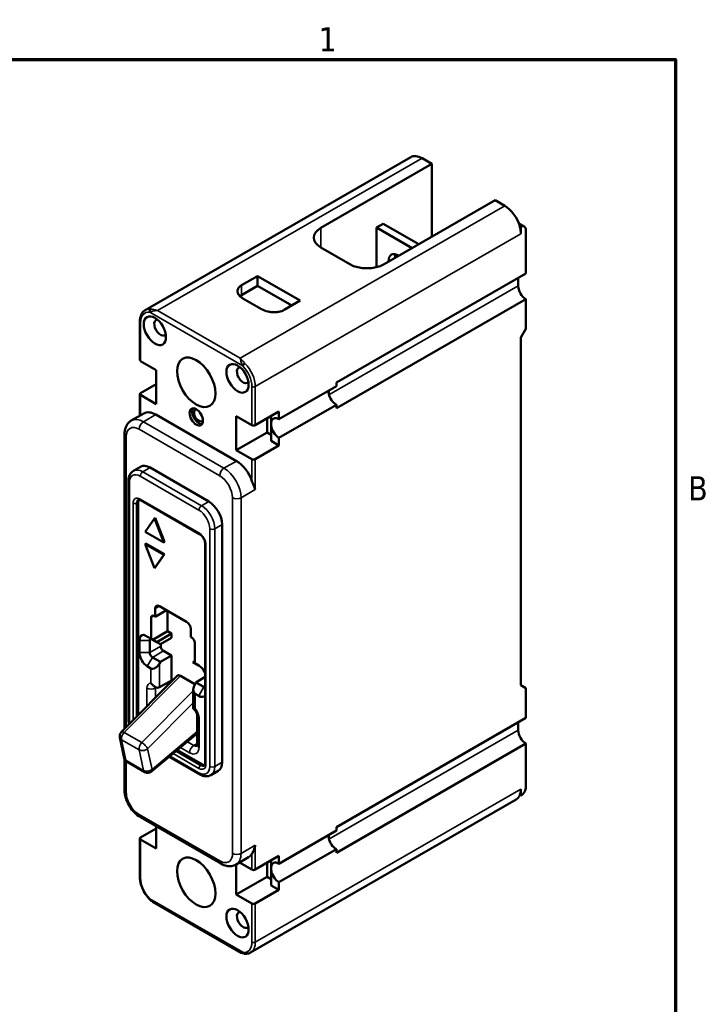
# Model space of a CAD drawing. Header units: inches. Extents: x 0.1 to 16.9, y 0.4 to 10.6.
# Tile 24 of 24: x 13.4 to 16.8, y 5.7 to 10.6. Entities that reach past the tile are written whole.
import ezdxf

# ---------------------------------------------------------------- set-up
doc = ezdxf.new("R2010")
doc.units = ezdxf.units.IN
doc.header["$MEASUREMENT"] = 0
for name, color, linetype, lineweight in [('Border (ANSI)', 7, 'Continuous', 70), ('Visible (ANSI)', 7, 'Continuous', 50), ('Visible Narrow (ANSI)', 7, 'Continuous', 35)]:
    doc.layers.add(name, color=color, linetype=linetype, lineweight=lineweight)
doc.styles.add('Note Text (ANSI)', font='tahoma.ttf')

# ---------------------------------------------------------------- blocks, each defined once
blk = doc.blocks.new('Borders Default Border')
at = {"layer": 'Border (ANSI)', "flags": 128}
blk.add_lwpolyline([(0.38, 0.62), (0.38, 10.38), (16.62, 10.38), (16.62, 0.62), (0.38, 0.62)], dxfattribs=at)
at = {"layer": 'Border (ANSI)', "char_height": 0.12, "attachment_point": 7, "style": 'Note Text (ANSI)'}
for s, insert in [('1', (14.8479, 10.42)), ('B', (16.6834, 8.19))]:
    blk.add_mtext(s, dxfattribs=dict(at, insert=insert))

msp = doc.modelspace()

# ---------------------------------------------------------------- linework, layer by layer
at = {"layer": 'Visible (ANSI)'}
for p, q in [((15.3056, 9.8948), (13.9865, 9.1352)), ((15.4102, 9.8614), (15.3618, 9.8892)), ((14.8587, 9.5438), (15.4102, 9.8614)), ((15.4102, 9.8614), (15.4102, 9.4998)), ((15.7242, 9.6806), (15.1726, 9.363)), ((15.7725, 9.6528), (15.7242, 9.6806)), ((15.1357, 9.5451), (15.1684, 9.5639)), ((15.3123, 9.4434), (15.1357, 9.5451)), ((15.1357, 9.5451), (15.1357, 9.3485)), ((15.1684, 9.5639), (15.345, 9.4622)), ((15.8419, 9.566), (15.8703, 9.5497)), ((15.8523, 9.548), (15.8469, 9.5511)), ((15.8523, 9.548), (15.8523, 9.5146)), ((15.8775, 9.3172), (15.8774, 9.538)), ((15.0029, 9.363), (14.8587, 9.4461)), ((14.4649, 9.2584), (14.5447, 9.3044)), ((14.5447, 9.3044), (14.7568, 9.1822)), ((14.5447, 9.3044), (14.5447, 9.2553)), ((14.9359, 8.775), (15.8775, 9.3172)), ((15.8394, 9.2951), (15.8394, 9.2559)), ((14.5447, 9.2553), (14.4649, 9.2094)), ((14.7143, 9.1577), (14.5447, 9.2553)), ((14.5642, 9.1402), (14.4717, 9.1934)), ((14.7568, 9.1822), (14.6771, 9.1363)), ((15.8776, 9.1897), (14.9359, 8.6474)), ((15.8777, 9.0427), (15.8776, 9.1897)), ((13.9595, 9.0785), (13.9595, 8.8872)), ((15.8523, 8.9986), (15.8777, 9.0427)), ((15.8523, 8.9986), (15.8523, 7.2719)), ((13.963, 8.8823), (14.0407, 8.8376)), ((14.0407, 8.8376), (14.0407, 8.6688)), ((13.963, 8.7233), (14.0407, 8.768)), ((14.6508, 8.5931), (14.9359, 8.7573)), ((14.9359, 8.7573), (14.9359, 8.775)), ((13.9595, 8.7184), (13.9595, 8.6105)), ((14.0407, 8.6688), (13.963, 8.7136)), ((14.8977, 8.7199), (14.8977, 8.7353)), ((14.9359, 8.6651), (14.6508, 8.5009)), ((14.9359, 8.6474), (14.9359, 8.6651)), ((13.9795, 8.622), (13.9172, 8.5861)), ((14.0394, 8.6161), (14.4399, 8.3855)), ((14.4386, 8.4397), (14.4386, 8.6084)), ((14.4386, 8.6084), (14.5163, 8.5637)), ((14.5333, 8.5637), (14.6508, 8.6314)), ((14.6113, 8.5764), (14.6113, 8.6087)), ((14.6508, 8.6314), (14.6508, 8.5931)), ((14.5914, 8.5276), (14.5914, 8.5972)), ((14.6113, 8.4854), (14.6113, 8.563)), ((13.8834, 8.5187), (13.8834, 7.0553)), ((14.4386, 8.4397), (14.5914, 8.5276)), ((14.5914, 8.5276), (14.6113, 8.5161)), ((14.6508, 8.4626), (14.5333, 8.395)), ((14.6113, 8.4854), (14.6508, 8.4626)), ((14.6508, 8.5009), (14.6508, 8.4626)), ((14.5163, 8.395), (14.4386, 8.4397)), ((13.9634, 8.3574), (13.9274, 8.3366)), ((14.0101, 8.3528), (14.302, 8.1847)), ((13.9026, 7.1056), (13.9026, 8.2863)), ((13.952, 7.1244), (13.952, 8.1813)), ((13.9638, 8.1911), (14.2557, 8.023)), ((13.9855, 8.0345), (14.0318, 8.1005)), ((14.036, 8.1029), (14.0318, 8.1005)), ((14.0318, 8.1005), (14.078, 7.9813)), ((14.036, 8.1029), (14.0823, 7.9837)), ((14.3682, 8.07), (14.3682, 6.8893)), ((14.078, 7.9813), (13.9855, 8.0345)), ((13.9898, 7.9756), (13.9855, 7.9732)), ((13.9855, 7.9732), (14.078, 7.9199)), ((14.0318, 7.854), (13.9855, 7.9732)), ((13.9898, 7.9756), (14.0823, 7.9224)), ((14.0823, 7.9837), (14.078, 7.9813)), ((14.2845, 7.9732), (14.2845, 6.8842)), ((14.0823, 7.9224), (14.036, 7.8564)), ((14.0823, 7.9224), (14.078, 7.9199)), ((14.078, 7.9199), (14.0318, 7.854)), ((14.036, 7.8564), (14.0318, 7.854)), ((14.036, 7.6125), (14.036, 7.6526)), ((14.036, 7.6125), (14.0921, 7.6448)), ((14.0572, 7.6649), (14.1913, 7.5877)), ((14.0967, 7.5399), (14.0967, 7.6421)), ((14.0161, 7.5019), (14.0161, 7.6083)), ((14.0297, 7.6162), (14.036, 7.6125)), ((14.0233, 7.4977), (14.0967, 7.5399)), ((14.1166, 7.5284), (14.0967, 7.5399)), ((14.2125, 7.5509), (14.2125, 7.5109)), ((13.9575, 7.4949), (13.9575, 7.4341)), ((14.0161, 7.5019), (13.9797, 7.5228)), ((14.0084, 7.434), (14.0084, 7.4949)), ((14.0126, 7.5038), (14.0615, 7.4756)), ((14.0233, 7.4977), (14.0161, 7.5019)), ((14.0432, 7.4862), (14.0233, 7.4977)), ((14.0432, 7.4862), (14.1166, 7.5284)), ((14.0615, 7.4756), (14.0432, 7.4862)), ((14.0615, 7.4756), (14.1166, 7.5074)), ((14.1166, 7.5074), (14.1166, 7.5284)), ((14.2125, 7.5109), (14.2189, 7.5072)), ((14.2325, 7.4837), (14.2325, 7.3817)), ((14.0636, 7.4658), (14.0636, 7.4768)), ((14.1166, 7.4196), (14.0772, 7.4423)), ((14.0615, 7.3878), (14.022, 7.4105)), ((14.0572, 7.3804), (14.0615, 7.3878)), ((14.0615, 7.3878), (14.1166, 7.4196)), ((14.1166, 7.2959), (14.1166, 7.4196)), ((14.2235, 7.3867), (14.2325, 7.3919)), ((14.2235, 7.3867), (14.238, 7.3784)), ((14.2435, 7.3753), (14.2235, 7.3867)), ((13.9966, 7.3664), (14.0148, 7.3559)), ((14.252, 7.3704), (14.2325, 7.3817)), ((14.2325, 7.3817), (14.2435, 7.3753)), ((14.238, 7.3784), (14.2547, 7.3687)), ((14.1444, 7.3183), (13.8681, 7.0399)), ((14.0572, 7.2617), (14.1166, 7.2959)), ((14.1612, 7.3187), (14.2329, 7.2774)), ((14.238, 7.2862), (14.2845, 7.313)), ((14.0359, 7.2639), (14.0361, 7.2638)), ((14.0967, 7.2702), (14.0967, 7.2845)), ((14.2249, 7.2492), (14.2249, 7.1551)), ((14.238, 7.2862), (14.2337, 7.2788)), ((14.2774, 7.2634), (14.238, 7.2862)), ((15.8523, 7.2719), (15.8777, 7.2571)), ((15.8777, 7.2571), (15.8776, 7.1099)), ((14.2337, 7.2298), (14.252, 7.2193)), ((14.2249, 7.1551), (14.2251, 7.155)), ((14.2449, 7.1207), (14.2449, 6.9765)), ((14.9359, 6.5676), (15.8776, 7.1099)), ((15.8394, 7.0877), (15.8394, 7.0485)), ((13.8601, 7.0124), (13.8821, 6.9105)), ((14.2449, 7.0326), (14.0181, 6.8435)), ((14.2449, 7.0318), (14.2443, 7.0321)), ((14.2702, 6.8787), (14.146, 6.9502)), ((15.8775, 6.9823), (14.9359, 6.4401)), ((15.8775, 6.9823), (15.8774, 6.7613)), ((13.8834, 6.9063), (13.8834, 6.7528)), ((14.257, 6.8293), (14.1056, 6.9165)), ((13.8965, 6.8909), (13.9839, 6.8406)), ((14.3487, 6.8463), (14.3127, 6.8256)), ((15.8523, 6.7225), (15.8523, 6.7559)), ((15.8288, 6.704), (14.5098, 5.9445)), ((15.8523, 6.7225), (15.8469, 6.7256)), ((13.9621, 6.6166), (14.3626, 6.386)), ((13.963, 6.516), (14.0407, 6.5607)), ((14.0407, 6.5713), (14.0407, 6.4615)), ((14.9359, 6.5499), (14.9359, 6.5676)), ((13.9595, 6.5111), (13.9595, 6.3198)), ((14.0407, 6.4615), (13.963, 6.5062)), ((14.6508, 6.3857), (14.9359, 6.5499)), ((14.8977, 6.5279), (14.8977, 6.5125)), ((14.9359, 6.4577), (14.6508, 6.2935)), ((14.9359, 6.4401), (14.9359, 6.4577)), ((14.4998, 6.4175), (14.4374, 6.3816)), ((14.5333, 6.3563), (14.6508, 6.424)), ((14.6508, 6.424), (14.6508, 6.3857)), ((14.4386, 6.2323), (14.4386, 6.3823)), ((14.4386, 6.3823), (14.4386, 6.3823)), ((14.4508, 6.394), (14.4509, 6.394)), ((14.455, 6.3917), (14.5163, 6.3563)), ((14.5914, 6.3898), (14.5914, 6.3203)), ((14.6113, 6.4013), (14.6113, 6.3691)), ((14.5914, 6.3203), (14.4386, 6.2323)), ((14.6113, 6.3088), (14.5914, 6.3203)), ((14.6113, 6.3557), (14.6113, 6.278)), ((14.6508, 6.2553), (14.6113, 6.278)), ((14.6508, 6.2935), (14.6508, 6.2553)), ((14.5163, 6.1876), (14.4386, 6.2323)), ((14.6508, 6.2553), (14.5333, 6.1876)), ((14.4627, 5.9438), (14.0243, 6.1962))]:
    msp.add_line(p, q, dxfattribs=at)
for centre, start, end in [((13.8894, 7.0187), 135.2113, 192.2407), ((13.9115, 6.9169), 192.2407, 240.064), ((13.9989, 6.8666), 240.064, 309.8168)]:
    msp.add_arc(centre, 0.03, start, end, dxfattribs=at)
for centre, major_axis, ratio, start_param, end_param in [((15.3618, 9.797), (-0.0563, 0.0978), 0.578093, 5.499721, 6.283185), ((15.7725, 9.5605), (0.0563, -0.0978), 0.578093, 1.157424, 2.358128), ((14.9435, 9.4949), (-0.12, 0), 0.575862, 5.497787, 7.068583), ((15.7725, 9.5605), (0.0563, -0.0978), 0.578093, 0.787331, 1.157424), ((15.8523, 9.5186), (0.018, 0.0312), 0.578093, 5.668258, 7.067229), ((14.9435, 9.4027), (0.12, 0), 0.575862, 2.356194, 2.411075), ((15.2418, 9.3536), (-0.0328, 0.0569), 0.578093, 5.41968, 7.14669), ((15.2744, 9.3724), (0.0328, -0.0569), 0.578093, 3.660897, 4.005098), ((15.0878, 9.4119), (0.12, 0), 0.575862, 3.926991, 5.497787), ((15.8776, 9.2731), (0.027, -0.0468), 0.577583, 3.924613, 3.92848), ((15.8776, 9.2339), (-0.027, 0.0468), 0.577583, 0.786888, 2.357684), ((14.0174, 9.1291), (-0.0016, -0.0119), 0.745193, 3.663434, 5.23423), ((14.0621, 9.0486), (0.0219, -0.038), 0.578093, 2.917333, 6.507445), ((13.9715, 8.8872), (-0.012, 0), 0.575862, 0, 0.785398), ((14.4728, 8.8121), (0.0219, -0.038), 0.578093, 2.917333, 6.507445), ((14.4789, 8.8634), (-0.00855, -0.00842), 0.335288, 4.051762, 5.622559), ((13.9715, 8.7184), (-0.012, 0), 0.575862, 5.497787, 7.068583), ((14.9359, 8.7112), (-0.0281, 0.0489), 0.578093, 0.783464, 1.080106), ((14.9359, 8.7112), (-0.0281, 0.0489), 0.578093, 1.080106, 2.358128), ((14.0394, 8.518), (-0.0599, 0.104), 0.578093, 5.499721, 6.283185), ((14.2524, 8.6121), (-0.0234, 0.0406), 0.578093, 0.274889, 2.866704), ((14.2524, 8.6121), (0.0165, -0.0286), 0.578093, 2.866349, 6.558429), ((14.5248, 8.5686), (0.012, 0), 0.575862, 3.926991, 5.497787), ((14.6508, 8.547), (-0.0281, 0.0489), 0.578093, 5.499721, 6.924523), ((14.5824, 8.5077), (0.0246, 0.0777), 0.202662, 5.56746, 5.859449), ((14.6508, 8.547), (0.0281, -0.0489), 0.578093, 4.074919, 5.499721), ((14.0101, 8.2762), (-0.0467, 0.0811), 0.578093, 5.499721, 6.283185), ((14.4399, 8.2874), (0.0599, -0.104), 0.578093, 1.238359, 2.358128), ((14.5248, 8.3999), (-0.012, 0), 0.575862, 0.785398, 2.356194), ((13.9783, 8.1662), (-0.0186, 0.0322), 0.578093, 0.280712, 0.787332), ((14.302, 8.1081), (0.0467, -0.0811), 0.578093, 0.787332, 2.358128), ((14.0572, 7.6403), (-0.015, 0.026), 0.578093, 5.499721, 7.070517), ((14.0297, 7.6005), (-0.0096, 0.0166), 0.578093, 5.499721, 7.070516), ((14.1913, 7.5631), (-0.015, 0.026), 0.578093, 3.928925, 5.499721), ((13.9966, 7.4724), (-0.0275, 0.0478), 0.578093, 5.945568, 7.070499), ((14.022, 7.487), (-0.0096, 0.0166), 0.578093, 6.268193, 7.070464), ((14.2189, 7.4915), (0.0096, -0.0166), 0.578093, 0.787332, 2.358128), ((13.9965, 7.4115), (0.0275, -0.0477), 0.578093, 3.925066, 5.503596), ((14.0219, 7.4262), (-0.0095, 0.0165), 0.578093, 0.781601, 2.363883), ((14.0771, 7.4579), (-0.0095, 0.0165), 0.578093, 0.781601, 2.363883), ((14.036, 7.3927), (-0.0212, -0.0367), 0.576978, 0.000967, 1.571763), ((14.252, 7.3253), (-0.0275, 0.0478), 0.578093, 4.513641, 5.49973), ((14.1612, 7.2926), (0.014, -0.0277), 0.575501, 2.423115, 3.331818), ((14.036, 7.2985), (0.0212, -0.0367), 0.576978, 5.48682, 6.282218), ((14.2549, 7.2666), (-0.0212, -0.0367), 0.576978, 4.713356, 6.284152), ((14.2774, 7.2791), (0.0096, -0.0166), 0.578093, 5.499721, 6.049355), ((14.252, 7.2645), (0.0275, -0.0478), 0.578093, 5.499721, 6.485802), ((14.2549, 7.1724), (-0.03, -0.0173), 0.001672, 6.272218, 6.282218), ((15.8776, 7.0657), (0.0269, -0.0468), 0.578603, 3.925503, 3.92937), ((15.8776, 7.0265), (-0.0269, 0.0468), 0.578603, 0.787778, 2.358574), ((14.2702, 6.9091), (0.0186, -0.0322), 0.578093, 5.499721, 6.002474), ((14.302, 6.9274), (0.0467, -0.0811), 0.578093, 0, 0.787332), ((15.7725, 6.8018), (0.0563, -0.0978), 0.578093, 0.417239, 0.787332), ((15.8523, 6.7519), (-0.018, -0.0312), 0.578093, 0.782885, 2.181856), ((15.7725, 6.8018), (0.0563, -0.0978), 0.578093, 0, 0.417239), ((13.9715, 6.5111), (-0.012, 0), 0.575862, 5.497787, 7.068583), ((14.9359, 6.5038), (-0.0281, 0.0489), 0.578093, 0.783464, 1.080106), ((14.9359, 6.5038), (-0.0281, 0.0489), 0.578093, 1.080106, 2.358128), ((14.4399, 6.5215), (-0.0599, 0.104), 0.578093, 2.595596, 2.596238), ((14.4399, 6.5215), (0.0599, -0.104), 0.578093, 6.283185, 6.61949), ((14.3776, 6.412), (-0.015, -0.026), 0.578093, 0, 0.006179), ((14.6508, 6.3396), (-0.0281, 0.0489), 0.578093, 5.499721, 6.924523), ((14.5824, 6.3003), (0.0246, 0.0777), 0.202662, 5.56746, 5.859449), ((14.5248, 6.3612), (0.012, 0), 0.575862, 3.926991, 5.497787), ((14.6508, 6.3396), (0.0281, -0.0489), 0.578093, 4.074919, 5.499721), ((14.0174, 6.2163), (-0.00855, -0.00842), 0.335293, 5.622558, 6.261311), ((14.5248, 6.1925), (-0.012, 0), 0.575862, 0.785398, 2.356194), ((14.4728, 6.1068), (0.0219, -0.038), 0.578093, 2.917332, 6.507446), ((14.4789, 5.9506), (-0.0016, -0.0119), 0.74519, 5.234234, 6.280178)]:
    msp.add_ellipse(centre, major_axis=major_axis, ratio=ratio, start_param=start_param, end_param=end_param, dxfattribs=at)
for centre, major_axis in [((14.0343, 9.0326), (-0.0389, 0.0676)), ((14.2397, 8.7765), (-0.0674, 0.117)), ((14.445, 8.7961), (-0.0389, 0.0676)), ((14.2397, 8.6048), (-0.0234, 0.0406)), ((14.2397, 6.2934), (-0.0674, 0.117)), ((14.445, 6.0908), (-0.0389, 0.0676))]:
    msp.add_ellipse(centre, major_axis=major_axis, ratio=0.578093, dxfattribs=at)
for points, knots in [([(14.4717, 9.1934), (14.4691, 9.1949), (14.4666, 9.1965), (14.4615, 9.2003), (14.4589, 9.2025), (14.4544, 9.207), (14.4524, 9.2094), (14.4506, 9.212), (14.4506, 9.2121), (14.449, 9.2145), (14.4477, 9.2168), (14.4464, 9.2203), (14.446, 9.2214), (14.4454, 9.224), (14.4451, 9.2253), (14.4448, 9.2287), (14.4448, 9.2307), (14.4451, 9.2332), (14.4452, 9.2337), (14.4457, 9.2366), (14.4465, 9.239), (14.4478, 9.2417), (14.4481, 9.2421), (14.4493, 9.2444), (14.4506, 9.2463), (14.4539, 9.2502), (14.456, 9.2522), (14.4605, 9.2556), (14.4626, 9.2571), (14.4649, 9.2584)], [0, 0, 0, 0, 0.0889493, 0.0889493, 0.1985744, 0.1985744, 0.3071257, 0.3071257, 0.3129081, 0.3129081, 0.4141197, 0.4141197, 0.4612228, 0.4612228, 0.5192297, 0.5192297, 0.6017956, 0.6017956, 0.6223075, 0.6223075, 0.7234101, 0.7234101, 0.7405454, 0.7405454, 0.8228288, 0.8228288, 0.9210894, 0.9210894, 1, 1, 1, 1]), ([(14.4649, 9.2094), (14.4626, 9.208), (14.4605, 9.2066), (14.4581, 9.2047), (14.4577, 9.2044), (14.4573, 9.2041)], [-1, -1, -1, -1, -0.9210894, -0.9210894, -0.90494739, -0.90494739, -0.90494739, -0.90494739]), ([(13.9865, 9.1352), (13.9829, 9.1331), (13.9796, 9.1306), (13.9737, 9.1246), (13.9712, 9.1213), (13.9668, 9.114), (13.9651, 9.11), (13.9623, 9.1016), (13.9612, 9.0972), (13.9599, 9.0881), (13.9595, 9.0834), (13.9595, 9.0785)], [2.3542608, 2.3542608, 2.3542608, 2.3542608, 2.5117272, 2.5117272, 2.6691935, 2.6691935, 2.8266599, 2.8266599, 2.9841263, 2.9841263, 3.1415927, 3.1415927, 3.1415927, 3.1415927]), ([(14.6771, 9.1363), (14.6694, 9.1318), (14.6547, 9.1268), (14.6324, 9.1244), (14.6144, 9.1248), (14.5899, 9.1286), (14.5735, 9.1348), (14.5642, 9.1402)], [0, 0, 0, 0, 0.259457, 0.398204, 0.538778, 0.687098, 1, 1, 1, 1]), ([(13.8834, 8.5187), (13.8834, 8.524), (13.8838, 8.5291), (13.8853, 8.5394), (13.8865, 8.5444), (13.8897, 8.5542), (13.8919, 8.559), (13.8973, 8.568), (13.9005, 8.5723), (13.9081, 8.58), (13.9124, 8.5834), (13.9172, 8.5861)], [3.1415927, 3.1415927, 3.1415927, 3.1415927, 3.299059, 3.299059, 3.4565254, 3.4565254, 3.6139918, 3.6139918, 3.7714582, 3.7714582, 3.9289245, 3.9289245, 3.9289245, 3.9289245]), ([(13.9026, 8.2863), (13.9026, 8.2903), (13.9029, 8.2943), (13.9041, 8.3021), (13.9049, 8.3059), (13.9074, 8.3133), (13.909, 8.3169), (13.913, 8.3235), (13.9153, 8.3266), (13.9208, 8.3322), (13.924, 8.3346), (13.9274, 8.3366)], [3.1415927, 3.1415927, 3.1415927, 3.1415927, 3.299059, 3.299059, 3.4565254, 3.4565254, 3.6139918, 3.6139918, 3.7714582, 3.7714582, 3.9289245, 3.9289245, 3.9289245, 3.9289245]), ([(14.5333, 8.2434), (14.5312, 8.2496), (14.5279, 8.2576), (14.5221, 8.2711), (14.5187, 8.2789), (14.5163, 8.2862)], [0, 0, 0, 0, 0.1206592, 0.1206592, 0.2215183, 0.2215183, 0.2215183, 0.2215183]), ([(13.9513, 8.1935), (13.9516, 8.1937), (13.952, 8.1939), (13.9529, 8.1941), (13.9535, 8.1942), (13.9549, 8.1942), (13.9558, 8.1942), (13.9577, 8.1938), (13.9588, 8.1935), (13.9612, 8.1925), (13.9625, 8.1919), (13.9638, 8.1911)], [3.9289245, 3.9289245, 3.9289245, 3.9289245, 4.0856174, 4.0856174, 4.2423103, 4.2423103, 4.3990032, 4.3990032, 4.5556961, 4.5556961, 4.712389, 4.712389, 4.712389, 4.712389]), ([(14.2557, 8.023), (14.258, 8.0217), (14.2605, 8.0199), (14.2655, 8.0154), (14.268, 8.0127), (14.2728, 8.0067), (14.275, 8.0033), (14.2789, 7.9962), (14.2805, 7.9925), (14.2829, 7.9852), (14.2837, 7.9817), (14.2844, 7.9766), (14.2845, 7.9748), (14.2845, 7.9732)], [4.712389, 4.712389, 4.712389, 4.712389, 4.981536, 4.981536, 5.260074, 5.260074, 5.545827, 5.545827, 5.833526, 5.833526, 6.11739, 6.11739, 6.283185, 6.283185, 6.283185, 6.283185]), ([(14.0148, 7.2824), (14.0148, 7.2824), (14.0149, 7.2823), (14.0175, 7.2789), (14.0206, 7.2756), (14.0276, 7.2694), (14.0316, 7.2664), (14.0357, 7.264)], [-0.5396831, -0.5396831, -0.5396831, -0.5396831, -0.5390546, -0.5390546, -0.4775026, -0.4775026, -0.4076576, -0.4076576, -0.4076576, -0.4076576]), ([(14.0341, 7.2647), (14.0341, 7.2647), (14.0343, 7.2647), (14.0348, 7.2645), (14.0353, 7.2643), (14.0359, 7.2639)], [4.449672, 4.449672, 4.449672, 4.449672, 4.5556961, 4.5556961, 4.712389, 4.712389, 4.712389, 4.712389]), ([(14.2249, 7.1551), (14.225, 7.1551), (14.2258, 7.1552), (14.229, 7.1556), (14.231, 7.1559), (14.2337, 7.1563), (14.2337, 7.1563), (14.2337, 7.1563)], [-0.1196901, -0.1196901, -0.1196901, -0.1196901, -0.0560681, -0.0560681, 0, 0, 0.0005724, 0.0005724, 0.0005724, 0.0005724]), ([(14.2251, 7.155), (14.2259, 7.1545), (14.2268, 7.1539), (14.229, 7.1522), (14.2302, 7.1511), (14.2328, 7.1484), (14.2342, 7.1468), (14.2369, 7.1431), (14.2382, 7.141), (14.2405, 7.1368), (14.2415, 7.1346), (14.2431, 7.1303), (14.2437, 7.1283), (14.2445, 7.1248), (14.2447, 7.1233), (14.2449, 7.1215), (14.2449, 7.1211), (14.2449, 7.1207)], [4.712389, 4.712389, 4.712389, 4.712389, 4.896157, 4.896157, 5.094729, 5.094729, 5.309953, 5.309953, 5.537243, 5.537243, 5.76791, 5.76791, 5.991738, 5.991738, 6.200075, 6.200075, 6.283185, 6.283185, 6.283185, 6.283185]), ([(13.9063, 7.0784), (13.9061, 7.0792), (13.9059, 7.0799), (13.9037, 7.0891), (13.9026, 7.0975), (13.9026, 7.1056)], [2.7985456, 2.7985456, 2.7985456, 2.7985456, 2.8274334, 2.8274334, 3.1415927, 3.1415927, 3.1415927, 3.1415927]), ([(14.2449, 6.9765), (14.2449, 6.975), (14.2448, 6.9737), (14.2445, 6.9716), (14.2443, 6.9708), (14.244, 6.97), (14.2439, 6.9698), (14.2439, 6.9698)], [0, 0, 0, 0, 0.1574664, 0.1574664, 0.3149327, 0.3149327, 0.4542849, 0.4542849, 0.4542849, 0.4542849]), ([(14.2845, 6.8842), (14.2845, 6.8826), (14.2844, 6.8812), (14.284, 6.8786), (14.2838, 6.8775), (14.2831, 6.8756), (14.2827, 6.8748), (14.282, 6.8736), (14.2817, 6.8731), (14.281, 6.8724), (14.2806, 6.8722), (14.2803, 6.872)], [0, 0, 0, 0, 0.1574664, 0.1574664, 0.3149328, 0.3149328, 0.4723991, 0.4723991, 0.6298655, 0.6298655, 0.7873319, 0.7873319, 0.7873319, 0.7873319]), ([(14.3127, 6.8256), (14.3093, 6.8236), (14.3056, 6.8221), (14.2981, 6.8202), (14.2942, 6.8197), (14.2865, 6.8196), (14.2827, 6.82), (14.2751, 6.8215), (14.2714, 6.8226), (14.2641, 6.8255), (14.2605, 6.8273), (14.257, 6.8293)], [0.7873319, 0.7873319, 0.7873319, 0.7873319, 0.9440248, 0.9440248, 1.1007177, 1.1007177, 1.2574105, 1.2574105, 1.4141034, 1.4141034, 1.5707963, 1.5707963, 1.5707963, 1.5707963]), ([(13.9616, 6.6169), (13.9516, 6.6227), (13.9421, 6.6304), (13.9244, 6.6483), (13.916, 6.6589), (13.9023, 6.6811), (13.8966, 6.6929), (13.8881, 6.7166), (13.8853, 6.7287), (13.8837, 6.7444), (13.8834, 6.7483), (13.8834, 6.7522)], [0.0033311, 0.0033311, 0.0033311, 0.0033311, 0.1674216, 0.1674216, 0.3366081, 0.3366081, 0.4994691, 0.4994691, 0.6626534, 0.6626534, 0.7183255, 0.7183255, 0.7183255, 0.7183255]), ([(14.5163, 6.4347), (14.519, 6.4397), (14.5225, 6.4463), (14.5286, 6.4612), (14.5314, 6.4695), (14.5333, 6.4775)], [0.4521315, 0.4521315, 0.4521315, 0.4521315, 0.5641338, 0.5641338, 0.6761361, 0.6761361, 0.6761361, 0.6761361]), ([(14.4375, 6.3816), (14.4307, 6.3777), (14.4229, 6.3751), (14.4071, 6.3729), (14.3988, 6.3733), (14.3813, 6.3769), (14.3718, 6.3807), (14.3627, 6.3859)], [0, 0, 0, 0, 0.1233695, 0.1233695, 0.2476213, 0.2476213, 0.3978703, 0.3978703, 0.3978703, 0.3978703]), ([(14.0089, 6.2079), (14.001, 6.2159), (13.9936, 6.2253), (13.9806, 6.2452), (13.9749, 6.2561), (13.9661, 6.2781), (13.9629, 6.2894), (13.9601, 6.3069), (13.9595, 6.3134), (13.9595, 6.3196)], [0, 0, 0, 0, 0.1505322, 0.1505322, 0.3030002, 0.3030002, 0.4561977, 0.4561977, 0.5498129, 0.5498129, 0.5498129, 0.5498129]), ([(14.5099, 5.9446), (14.5036, 5.941), (14.4963, 5.9388), (14.485, 5.9381), (14.4811, 5.9382), (14.4772, 5.9387)], [0, 0, 0, 0, 0.1344244, 0.1344244, 0.2013616, 0.2013616, 0.2013616, 0.2013616])]:
    msp.add_open_spline(points, degree=3, knots=knots, dxfattribs=at)
for points, degree in [([(13.9797, 7.5228), (13.9997, 7.5112), (14.0126, 7.5038)], 2), ([(14.0243, 6.1963), (14.0187, 6.1995), (14.0134, 6.2034), (14.0089, 6.2081)], 3), ([(14.0243, 6.1962), (14.0243, 6.1963), (14.0243, 6.1963), (14.0243, 6.1963)], 3), ([(14.4627, 5.9438), (14.4627, 5.9438), (14.4627, 5.9438), (14.4627, 5.9438)], 3), ([(14.4759, 5.9391), (14.471, 5.9399), (14.4665, 5.9416), (14.4627, 5.9438)], 3)]:
    msp.add_open_spline(points, degree=degree, dxfattribs=at)
at = {"layer": 'Visible Narrow (ANSI)'}
for p, q in [((15.3618, 9.8892), (14.0475, 9.1324)), ((14.4582, 8.8959), (15.7725, 9.6528)), ((14.8587, 9.4516), (14.8587, 9.5438)), ((15.8523, 9.5146), (14.5333, 8.755)), ((15.8394, 9.2951), (14.9359, 8.7748)), ((14.4649, 9.2584), (14.4649, 9.2094)), ((15.8394, 9.2559), (14.8991, 8.7144)), ((14.009, 9.1242), (14.4704, 8.8585)), ((14.0475, 9.1324), (14.4582, 8.8959)), ((13.963, 8.8823), (13.963, 9.0736)), ((14.5163, 8.755), (14.5163, 8.5637)), ((14.5333, 8.5637), (14.5333, 8.755)), ((13.963, 8.6125), (13.963, 8.7136)), ((13.977, 8.5802), (14.0394, 8.6161)), ((14.3776, 8.3496), (13.977, 8.5802)), ((13.9558, 8.5435), (14.3563, 8.3128)), ((13.8922, 7.0642), (13.8922, 8.5065)), ((14.4399, 8.3855), (14.3776, 8.3496)), ((14.5163, 8.395), (14.5163, 8.2862)), ((14.5333, 8.2434), (14.5333, 8.395)), ((14.0101, 8.3528), (13.9741, 8.332)), ((14.266, 8.1639), (13.9741, 8.332)), ((13.9079, 7.0982), (13.9079, 8.2789)), ((13.9613, 8.31), (14.2532, 8.1419)), ((14.4624, 8.2026), (14.5333, 8.2434)), ((13.9266, 8.1764), (13.9266, 7.0988)), ((13.9435, 8.1764), (13.952, 8.1813)), ((13.9435, 7.1159), (13.9435, 8.1764)), ((14.2532, 8.0285), (13.9613, 8.1966)), ((14.302, 8.1847), (14.266, 8.1639)), ((14.42, 8.2026), (14.42, 6.4367)), ((14.4624, 6.4367), (14.4624, 8.2026)), ((14.3682, 8.07), (14.3322, 8.0493)), ((14.3067, 8.0493), (14.3067, 6.8686)), ((14.3322, 6.8686), (14.3322, 8.0493)), ((14.288, 6.8793), (14.288, 7.9683)), ((14.036, 7.6526), (14.0573, 7.6648)), ((14.0161, 7.6083), (14.0297, 7.6161)), ((14.0084, 7.4949), (13.9575, 7.4949)), ((14.0084, 7.4949), (14.0182, 7.5005)), ((14.0084, 7.434), (14.0636, 7.4658)), ((14.022, 7.4105), (14.0772, 7.4423)), ((14.022, 7.4105), (13.9966, 7.3664)), ((14.0148, 7.3559), (14.0148, 7.2824)), ((14.0572, 7.2617), (14.0572, 7.3804)), ((14.2523, 7.3703), (14.252, 7.3704)), ((13.882, 7.0375), (14.1612, 7.3187)), ((13.9694, 6.9871), (14.2249, 7.2446)), ((13.9949, 7.2575), (13.9949, 7.1676)), ((14.0373, 7.2575), (14.043, 7.2608)), ((14.0373, 7.2103), (14.0373, 7.2575)), ((14.2774, 7.2634), (14.252, 7.2193)), ((14.2774, 7.2634), (14.2845, 7.2675)), ((14.2337, 7.1563), (14.2337, 7.2298)), ((13.998, 6.9562), (14.2249, 7.1848)), ((14.2537, 6.9643), (14.2537, 7.1085)), ((14.2449, 7.0418), (14.0201, 6.8544)), ((15.8394, 7.0485), (14.8991, 6.507)), ((15.8394, 7.0877), (14.9359, 6.5674)), ((13.8687, 7.0015), (13.9561, 6.9512)), ((13.8908, 6.8996), (13.8687, 7.0015)), ((13.9694, 6.9871), (13.882, 7.0375)), ((13.9561, 6.9512), (13.9782, 6.8493)), ((14.0201, 6.8544), (13.998, 6.9562)), ((14.2617, 6.8738), (14.1391, 6.9444)), ((14.161, 6.9627), (14.2061, 6.9367)), ((14.2274, 6.9734), (14.1957, 6.9916)), ((14.2274, 6.9734), (14.2449, 6.9835)), ((13.9782, 6.8493), (13.8908, 6.8996)), ((14.2532, 6.8375), (14.1099, 6.9201)), ((14.1252, 6.9328), (14.2532, 6.8591)), ((13.8922, 6.7406), (13.8922, 6.8939)), ((14.2617, 6.8738), (14.2702, 6.8787)), ((14.3682, 6.8893), (14.3322, 6.8686)), ((14.5333, 5.9963), (15.8523, 6.7559)), ((14.3563, 6.3998), (13.9558, 6.6304)), ((13.963, 6.3149), (13.963, 6.5062)), ((14.5333, 6.4775), (14.4624, 6.4367)), ((14.5333, 6.3563), (14.5333, 6.4775)), ((14.5163, 6.4347), (14.5163, 6.3563)), ((14.009, 6.2114), (14.4704, 5.9457)), ((14.5163, 6.1876), (14.5163, 5.9963)), ((14.5333, 5.9963), (14.5333, 6.1876))]:
    msp.add_line(p, q, dxfattribs=at)
for centre, major_axis, ratio, start_param, end_param in [((14.0343, 9.0326), (-0.0503, 0.0874), 0.578093, 5.863603, 7.070517), ((14.0428, 9.0374), (-0.0563, 0.0978), 0.578093, 5.863603, 6.283185), ((13.9715, 9.0785), (-0.012, 0), 0.575862, 0, 0.785398), ((14.445, 8.7961), (0.0503, -0.0874), 0.578093, 0.787331, 1.994245), ((14.4535, 8.8009), (-0.0563, 0.0978), 0.578093, 3.928924, 5.135838), ((14.5248, 8.7599), (-0.012, 0), 0.575862, 0.785395, 2.356194), ((13.9558, 8.4699), (-0.0449, 0.078), 0.578093, 5.499721, 7.070517), ((13.977, 8.4821), (-0.0599, 0.104), 0.578093, 5.499721, 6.283185), ((13.977, 8.5557), (-0.015, -0.026), 0.578093, 3.925057, 5.495853), ((13.9134, 8.5187), (-0.03, 0), 0.575862, 0, 0.785398), ((13.9613, 8.2481), (-0.0377, 0.0655), 0.578093, 5.499721, 7.070517), ((13.9741, 8.2555), (-0.0467, 0.0811), 0.578093, 5.499721, 6.283185), ((13.9741, 8.3173), (0.009, 0.0156), 0.578093, 0.783464, 2.354261), ((14.3776, 8.325), (-0.015, -0.026), 0.578093, 3.925057, 5.495853), ((14.3776, 8.2515), (-0.0599, 0.104), 0.578093, 3.928925, 5.499721), ((13.9206, 8.2863), (-0.018, 0), 0.575862, 0, 0.785398), ((14.3563, 8.2392), (0.0449, -0.078), 0.578093, 0.787332, 2.358128), ((13.9613, 8.1564), (-0.0246, 0.0426), 0.578093, 5.499721, 7.070517), ((13.935, 8.1813), (-0.012, 0), 0.575862, 0.785398, 2.356194), ((13.9698, 8.1613), (-0.0186, 0.0322), 0.578093, 0, 0.787332), ((13.9698, 8.2015), (-0.006, -0.0104), 0.578093, 5.495853, 6.283185), ((14.4412, 8.2148), (-0.03, 0), 0.575862, 0.785398, 2.356194), ((14.266, 8.1492), (0.009, 0.0156), 0.578093, 0.783464, 2.354261), ((14.2532, 8.0801), (0.0377, -0.0655), 0.578093, 0.787332, 2.358128), ((14.266, 8.0874), (-0.0467, 0.0811), 0.578093, 3.928925, 5.499721), ((14.2617, 8.0334), (-0.006, -0.0104), 0.578093, 5.495853, 6.283185), ((14.2532, 7.9883), (-0.0246, 0.0426), 0.578093, 3.928925, 5.499721), ((14.3194, 8.0566), (0.018, 0), 0.575862, 3.926991, 5.497787), ((14.2965, 7.9732), (-0.012, 0), 0.575862, 0, 0.785398), ((13.944, -8.253), (-19.2247, 0.0001), 0.815984, 4.709044, 4.711693), ((14.0297, 7.2375), (-0.0246, 0.0426), 0.578093, 5.940705, 7.070517), ((14.0161, 7.2697), (-0.03, 0), 0.575862, 0.785398, 2.356194), ((14.0509, 7.2899), (-0.015, -0.026), 0.578093, 6.271251, 6.283185), ((14.0509, 7.2497), (-0.0096, 0.0166), 0.578093, 0.416205, 0.787332), ((14.2401, 7.181), (-0.015, -0.026), 0.578093, 6.271251, 6.283185), ((14.2189, 7.1285), (-0.0246, 0.0426), 0.578093, 3.928925, 5.058737), ((13.9206, 7.1056), (-0.018, 0), 0.575862, 0, 0.785398), ((13.9613, 7.0674), (-0.0377, 0.0655), 0.578093, 0.787332, 1.041249), ((14.2749, 7.1207), (-0.03, 0), 0.575862, 0, 0.785398), ((13.8894, 7.0187), (-0.0213, 0.0211), 0.34023, 5.374482, 6.283185), ((13.8894, 7.0187), (-0.0293, -0.0064), 0.687871, 0, 0.649386), ((13.8894, 7.0187), (-0.015, -0.026), 0.578093, 4.282288, 5.715243), ((13.9768, 6.9684), (0.015, 0.026), 0.578093, 1.140695, 2.57365), ((13.9768, 6.9684), (-0.0293, -0.0064), 0.687871, 0.649386, 2.220183), ((13.9768, 6.9684), (-0.0213, 0.0211), 0.34023, 3.803685, 5.374482), ((14.2274, 6.9489), (-0.015, -0.026), 0.578093, 3.925057, 5.495853), ((14.2061, 6.9916), (0.0335, -0.0582), 0.578093, 5.499721, 7.070517), ((14.2274, 7.0039), (0.0186, -0.0322), 0.578093, 5.499721, 6.196289), ((14.2749, 6.9765), (-0.03, 0), 0.575862, 0, 0.785398), ((13.9115, 6.9169), (-0.0293, -0.0064), 0.687871, 0, 0.649386), ((13.9115, 6.9169), (-0.015, -0.026), 0.578093, 5.715243, 6.283185), ((13.9989, 6.8666), (0.0293, 0.0064), 0.687871, 3.790979, 5.361775), ((13.9989, 6.8666), (-0.015, -0.026), 0.578093, 5.715243, 6.283185), ((13.9989, 6.8666), (0.0192, -0.023), 0.43891, 0, 0.6989), ((14.2532, 6.8994), (0.0246, -0.0426), 0.578093, 5.499721, 7.070517), ((14.2617, 6.864), (-0.006, -0.0104), 0.578093, 3.925057, 5.495853), ((14.2532, 6.8994), (0.0377, -0.0655), 0.578093, 5.499721, 7.070517), ((14.2617, 6.9042), (0.0186, -0.0322), 0.578093, 5.499721, 6.283185), ((14.2965, 6.8842), (-0.012, 0), 0.575862, 0, 0.785398), ((14.3194, 6.8759), (-0.018, 0), 0.575862, 0.785398, 2.356194), ((14.266, 6.9067), (0.0467, -0.0811), 0.578093, 0, 0.787332), ((14.266, 6.8449), (-0.009, -0.0156), 0.578093, 5.495853, 6.283185), ((13.9134, 6.7528), (-0.03, 0), 0.575862, 0, 0.785398), ((13.977, 6.6426), (-0.015, -0.026), 0.578093, 5.495853, 6.283185), ((14.4412, 6.4489), (0.03, 0), 0.575862, 3.926991, 5.497787), ((14.3776, 6.4856), (0.0599, -0.104), 0.578093, 0.001307, 0.787332), ((14.3776, 6.412), (-0.015, -0.026), 0.578093, 5.495853, 6.283185), ((13.9715, 6.3198), (-0.012, 0), 0.575862, 0, 0.785399), ((14.0343, 6.2738), (-0.0503, 0.0874), 0.578093, 0.787331, 1.994251), ((14.445, 6.0373), (0.0503, -0.0874), 0.578093, 5.863597, 7.070517), ((14.4535, 6.0422), (0.0563, -0.0978), 0.578093, 0.002137, 0.787332), ((14.5248, 6.0012), (-0.012, 0), 0.575862, 0.785398, 2.356194)]:
    msp.add_ellipse(centre, major_axis=major_axis, ratio=ratio, start_param=start_param, end_param=end_param, dxfattribs=at)
for points, knots in [([(14.009, 9.1242), (14.0123, 9.1264), (14.0171, 9.1285), (14.0224, 9.13), (14.0294, 9.132), (14.0373, 9.133), (14.0453, 9.1325), (14.046, 9.1325), (14.0467, 9.1324), (14.0475, 9.1324)], [-0.1499991, -0.1499991, -0.1499991, -0.1499991, -0.0857138, -0.0857138, -0.0857138, 0, 0, 0, 0.0078153, 0.0078153, 0.0078153, 0.0078153]), ([(14.0475, 9.1324), (14.0469, 9.1326), (14.0463, 9.1328), (14.0394, 9.1352), (14.0283, 9.138), (14.0182, 9.1395), (14.0144, 9.14)], [-0.0078154, -0.0078154, -0.0078154, -0.0078154, 0, 0, 0.0857138, 0.1499991, 0.1499991, 0.1499991, 0.1499991]), ([(14.4819, 8.8708), (14.4781, 8.8746), (14.4703, 8.8835), (14.4633, 8.8911), (14.4589, 8.8952), (14.4585, 8.8955), (14.4582, 8.8959)], [0, 0, 0, 0, 0.0642803, 0.1499875, 0.1499875, 0.1578146, 0.1578146, 0.1578146, 0.1578146]), ([(14.4582, 8.8959), (14.4583, 8.8954), (14.4584, 8.895), (14.4585, 8.8946), (14.4598, 8.8897), (14.4611, 8.8834), (14.4633, 8.8761), (14.4649, 8.8706), (14.467, 8.8645), (14.4704, 8.8585)], [-0.1578146, -0.1578146, -0.1578146, -0.1578146, -0.1499875, -0.1499875, -0.1499875, -0.0642803, -0.0642803, -0.0642803, 0, 0, 0, 0]), ([(13.9558, 6.6304), (13.9416, 6.6386), (13.9178, 6.6619), (13.8965, 6.7051), (13.8922, 6.7296), (13.8922, 6.7406)], [-2.356194, -2.356194, -2.356194, -2.356194, -1.682996, -1.234197, -0.785398, -0.785398, -0.785398, -0.785398]), ([(14.42, 6.4367), (14.42, 6.4202), (14.4116, 6.3976), (14.3849, 6.3884), (14.3659, 6.3943), (14.3563, 6.3998)], [0.785398, 0.785398, 0.785398, 0.785398, 1.458597, 1.907396, 2.356194, 2.356194, 2.356194, 2.356194]), ([(14.0243, 6.1963), (14.0236, 6.1967), (14.0229, 6.1971), (14.0222, 6.1976), (14.017, 6.201), (14.0123, 6.2054), (14.009, 6.2114)], [-0.07207241, -0.07207241, -0.07207241, -0.07207241, -0.06340655, -0.06340655, -0.06340655, 0, 0, 0, 0]), ([(14.4704, 5.9457), (14.4669, 5.9434), (14.4647, 5.9429), (14.4631, 5.9436), (14.463, 5.9437), (14.4629, 5.9437), (14.4627, 5.9438)], [-0.15689822, -0.15689822, -0.15689822, -0.15689822, -0.08965615, -0.08965615, -0.08965615, -0.08476301, -0.08476301, -0.08476301, -0.08476301])]:
    msp.add_open_spline(points, degree=3, knots=knots, dxfattribs=at)

# ---------------------------------------------------------------- block references
msp.add_blockref('Borders Default Border', (0, 0))

doc.saveas('drawing.dxf')
